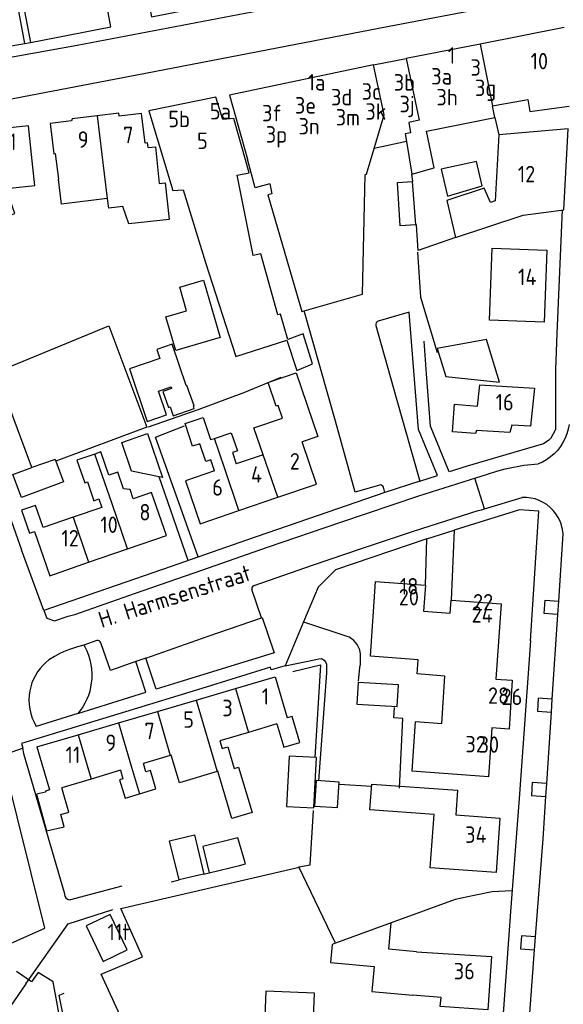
# Model space of a CAD drawing. Header units: metres. Extents: x 233829 to 239427, y 444283 to 448222.
# Tile 39 of 171: x 235860 to 235942, y 444764 to 444913. Entities that reach past the tile are written whole.
import ezdxf

# ---------------------------------------------------------------- set-up
doc = ezdxf.new("R2010")
doc.units = ezdxf.units.M
doc.header["$MEASUREMENT"] = 0
for name, color, linetype in [('BIJGEBOUW', 4, 'Continuous'), ('DAKRAND', 4, 'Continuous'), ('DAKRAND-BYG', 4, 'Continuous'), ('HEG', 253, 'Continuous'), ('HOOFDGEBOUW', 4, 'Continuous'), ('HUISNUMMER', 253, 'Continuous'), ('KANTVERH', 253, 'Continuous'), ('MUUR', 253, 'Continuous'), ('OVERVBOUW', 253, 'Continuous'), ('RASTER', 253, 'Continuous'), ('STRAATNAAM', 253, 'Continuous'), ('TUSSENMUUR', 253, 'Continuous')]:
    doc.layers.add(name, color=color, linetype=linetype)
doc.styles.get("Standard").update_dxf_attribs({"font": 'iso.shx'})

msp = doc.modelspace()

# ---------------------------------------------------------------- linework, layer by layer
at = {"layer": 'BIJGEBOUW'}
msp.add_lwpolyline([(235932.61, 444858.16), (235930.62, 444864.66), (235923.11, 444863.28), (235924.42, 444858.99), (235932.61, 444858.16)], dxfattribs=at)
at = {"layer": 'DAKRAND'}
for p, q in [((235931.89, 444898.42), (235932.51, 444895.74)), ((235916.11, 444775.91), (235907.64, 444772.84))]:
    msp.add_line(p, q, dxfattribs=at)
for points in [[(235879.13, 444893.84), (235880.24, 444893.95), (235880.82, 444888.35), (235881.75, 444888.44), (235882.32, 444882.86), (235876.22, 444882.24), (235875.29, 444884.87), (235873.14, 444884.61), (235872.96, 444886.09), (235872.92, 444886.08)], [(235897.66, 444888.31), (235895.44, 444887.7), (235894.23, 444892.04)], [(235924.7, 444886.42), (235929.95, 444887.99), (235929.11, 444891.72), (235923.7, 444890.56), (235924.7, 444886.42)], [(235854.72, 444875.08), (235857.81, 444876.36), (235855.52, 444882.53), (235858.87, 444883.78), (235857.43, 444887.85), (235858.04, 444887.92), (235858.07, 444887.66), (235861.89, 444888.07), (235861.59, 444890.85)], [(235919.37, 444888.68), (235919.42, 444888.69), (235919.28, 444889.77)], [(235872.92, 444886.08), (235865.93, 444885.24), (235865.48, 444889)], [(235919.87, 444882.09), (235917.46, 444881.9), (235917.06, 444888.49), (235919.37, 444888.68)], [(235925.92, 444880.13), (235920.22, 444878.17), (235919.99, 444882.09), (235919.87, 444882.09)], [(235887.84, 444876.32), (235892.48, 444862.07), (235900.25, 444864.53), (235901.76, 444859.94), (235904.16, 444860.91), (235902.75, 444865.49), (235900.38, 444864.66), (235899.3, 444868.47), (235898.87, 444868.4), (235896.26, 444877.64), (235895.12, 444877.39), (235895.01, 444877.99)], [(235897.4, 444858.1), (235897.39, 444858.12), (235897.63, 444858.2)], [(235897.63, 444858.2), (235901.66, 444859.57), (235904.97, 444849.89), (235902.55, 444849.07)], [(235896.62, 444847.09), (235895.22, 444851.21), (235899.56, 444852.69), (235898.9, 444854.6), (235898.63, 444854.51), (235897.4, 444858.1)], [(235889.25, 444844.64), (235888.68, 444846.34), (235887.9, 444846.08), (235887, 444848.78), (235885.89, 444848.41), (235884.75, 444851.84), (235887.52, 444852.76), (235888.64, 444849.41), (235889.21, 444849.6)], [(235889.21, 444849.6), (235891.79, 444850.46), (235892.71, 444847.68), (235891.96, 444847.43), (235892.53, 444845.73)], [(235871.04, 444847.22), (235868.31, 444846.28), (235869.5, 444842.83), (235869.89, 444842.97), (235870.87, 444840.12), (235871.63, 444840.39), (235872.07, 444839.11)], [(235876.86, 444840.42), (235876.39, 444841.81), (235875.38, 444841.94), (235874.5, 444844.48), (235873.15, 444844.01), (235871.94, 444847.53), (235871.04, 444847.22)], [(235898.72, 444806.17), (235899.76, 444802.63), (235902.22, 444803.35), (235901.05, 444807.32), (235900.27, 444807.1)], [(235890.05, 444803.6), (235890.4, 444802.44), (235891.24, 444802.69), (235892.22, 444799.39), (235892.89, 444799.59), (235894.94, 444792.69), (235891.89, 444791.78), (235889.75, 444798.97), (235889.62, 444798.93)], [(235889.62, 444798.93), (235883.89, 444797.23), (235882.65, 444801.41)], [(235877.8, 444795.53), (235880.33, 444796.28), (235879.49, 444799.11), (235878.79, 444798.9), (235878.42, 444800.15)], [(235874.93, 444799.12), (235875.31, 444797.84), (235874.79, 444797.69)], [(235874.79, 444797.69), (235875.62, 444794.89), (235877.8, 444795.53)], [(235922.65, 444792.39), (235912.88, 444793.1), (235913.17, 444797.03), (235926.23, 444796.08), (235925.96, 444792.33)], [(235863.54, 444795.81), (235862.13, 444795.47), (235863.67, 444789.9), (235866.34, 444790.52), (235865.86, 444792.42)], [(235919.99, 444771.53), (235915.76, 444771.9), (235916.11, 444775.91)], [(235907.64, 444772.84), (235907.13, 444772.65), (235906.88, 444769.88), (235913.52, 444769.29), (235913.18, 444765.48), (235919.4, 444764.93)]]:
    msp.add_lwpolyline(points, dxfattribs=at)
at = {"layer": 'DAKRAND-BYG'}
for p, q in [((235886.15, 444854.57), (235885.02, 444857.66)), ((235865.1, 444846.11), (235866.27, 444843)), ((235881.3, 444843.66), (235880.81, 444843.76)), ((235883.86, 444782.44), (235882.41, 444788.41))]:
    msp.add_line(p, q, dxfattribs=at)
for points in [[(235887.55, 444873.64), (235890.11, 444864.96), (235883.34, 444862.96), (235881.83, 444868.09), (235884.98, 444869.02), (235883.94, 444872.57), (235887.55, 444873.64)], [(235861.44, 444845.16), (235856.02, 444859.69), (235873.15, 444866.71), (235878.94, 444851.32), (235865.1, 444846.11)], [(235885.02, 444857.66), (235884.92, 444857.63), (235882.78, 444863.93), (235880.45, 444863.13), (235880.92, 444861.75), (235876.28, 444860.17), (235878.99, 444852.17), (235881.92, 444853.17), (235880.7, 444856.78)], [(235880.7, 444856.78), (235882.62, 444857.44), (235882.71, 444857.19), (235881.38, 444856.74), (235882.21, 444854.3), (235882.48, 444854.39), (235882.93, 444853.05), (235886.16, 444854.15), (235886.03, 444854.53), (235886.15, 444854.57)], [(235880.81, 444843.76), (235876.6, 444844.61), (235875.11, 444848.98), (235879.03, 444850.32), (235881.3, 444843.66)], [(235866.27, 444843), (235859.85, 444840.6), (235858.55, 444844.08), (235861.44, 444845.16)], [(235917.24, 444812.1), (235911.11, 444812.48), (235910.9, 444809.2), (235917.04, 444808.82), (235917.24, 444812.1)], [(235900.57, 444801.28), (235900.18, 444793.61), (235904.36, 444793.39), (235904.76, 444801.06), (235900.57, 444801.28)], [(235904.71, 444797.55), (235904.47, 444793.69), (235907.96, 444793.47), (235908.2, 444797.33), (235904.71, 444797.55)], [(235882.41, 444788.41), (235886.18, 444789.33), (235887.62, 444783.35)], [(235892.79, 444788.83), (235887.45, 444787.54), (235888.42, 444783.55)], [(235888.42, 444783.55), (235893.04, 444784.66), (235893.97, 444784.91), (235892.79, 444788.83)], [(235887.62, 444783.35), (235886.42, 444783.06), (235883.86, 444782.44)], [(235875.92, 444771.81), (235873.35, 444777.19), (235869.71, 444775.45), (235872.28, 444770.07), (235875.92, 444771.81)], [(235904.46, 444765.24), (235897.02, 444765.53), (235896.77, 444759.16), (235904.21, 444758.87), (235904.46, 444765.24)]]:
    msp.add_lwpolyline(points, dxfattribs=at)
at = {"layer": 'HEG'}
for p, q in [((235879.18, 444851.34), (235886.92, 444854.03)), ((235874.99, 444778.08), (235902.1, 444784.38))]:
    msp.add_line(p, q, dxfattribs=at)
for points in [[(235901.16, 444814.15), (235905.34, 444815.14), (235904.52, 444801.08)], [(235907.64, 444772.84), (235902.07, 444784.44), (235903.8, 444784.75), (235904.3, 444793.03)], [(235934.49, 444780.8), (235931.47, 444780.64), (235928.73, 444780.1), (235925.85, 444779.45), (235916.11, 444775.91)], [(235812.82, 444720.86), (235821.8, 444708.11), (235841.32, 444697.5), (235865.44, 444685.02), (235870.6, 444733.77), (235870.57, 444734.84), (235864.68, 444766.95), (235862.42, 444768.39), (235861.41, 444766.95), (235859.13, 444768.54)]]:
    msp.add_lwpolyline(points, dxfattribs=at)
at = {"layer": 'HOOFDGEBOUW'}
for p, q in [((235942.46, 444912.09), (235929.64, 444909.57)), ((235929.64, 444909.57), (235918.4, 444907.36)), ((235915.03, 444898.81), (235913.44, 444906.38)), ((235931.89, 444898.42), (235931.54, 444900.16)), ((235913.51, 444893.67), (235915.03, 444898.81)), ((235943.07, 444896.67), (235932.51, 444895.74)), ((235918.45, 444894.73), (235919.28, 444889.77)), ((235897.66, 444888.31), (235897.98, 444886.79)), ((235896.62, 444847.09), (235892.53, 444845.73)), ((235879.67, 444841.39), (235876.86, 444840.42)), ((235892.96, 444838.62), (235898.85, 444840.64)), ((235872.07, 444839.11), (235867.72, 444837.61)), ((235867.72, 444837.61), (235863.16, 444836.04)), ((235870.08, 444830.76), (235876.01, 444832.8)), ((235892.44, 444811.56), (235898.45, 444813.32)), ((235898.45, 444813.32), (235900.27, 444807.1)), ((235886.44, 444809.8), (235892.44, 444811.56)), ((235880.54, 444808.07), (235886.44, 444809.8)), ((235874.63, 444806.34), (235880.54, 444808.07)), ((235868.49, 444804.54), (235874.63, 444806.34)), ((235898.72, 444806.17), (235894.4, 444804.89)), ((235862.2, 444802.7), (235868.49, 444804.54)), ((235894.4, 444804.89), (235890.05, 444803.6)), ((235862.2, 444802.7), (235864.11, 444796.15)), ((235882.5, 444801.36), (235878.42, 444800.15)), ((235882.65, 444801.41), (235882.5, 444801.36)), ((235874.93, 444799.12), (235870.46, 444797.79)), ((235870.46, 444797.79), (235866, 444796.47)), ((235925.96, 444792.33), (235932.67, 444791.84))]:
    msp.add_line(p, q, dxfattribs=at)
for points in [[(235871.67, 444932.79), (235871.32, 444932.72), (235872.22, 444928.07), (235876.74, 444928.96), (235878.15, 444921.73), (235871.96, 444920.53), (235871.34, 444923.44), (235865.74, 444922.41), (235866.7, 444917.43), (235860, 444916.13), (235861.24, 444909.81)], [(235861.24, 444909.81), (235873.48, 444912.2), (235872.74, 444915.99), (235878.96, 444917.21), (235879.64, 444913.7), (235891.77, 444916.07)], [(235913.44, 444906.38), (235891.51, 444901.79), (235894.23, 444892.04)], [(235918.4, 444907.36), (235920.37, 444898), (235918.79, 444897.65), (235919.07, 444896.07), (235918.26, 444895.89), (235918.45, 444894.73)], [(235895.01, 444877.99), (235892.67, 444889.61), (235894.52, 444889.98), (235892.17, 444898.22), (235890.48, 444898.08), (235889.45, 444901.48), (235879.22, 444899.42), (235882.89, 444887.3), (235884.48, 444887.42), (235887.84, 444876.32)], [(235931.54, 444900.16), (235936.92, 444901.14), (235937.2, 444899.33), (235943.2, 444900.13)], [(235871.4, 444898.66), (235867.56, 444898.2), (235867.47, 444897.88), (235864.24, 444897.49), (235864.8, 444892.88), (235865.01, 444892.9), (235865.48, 444889)], [(235879.13, 444893.84), (235879.06, 444894.55), (235878.66, 444894.5), (235878.12, 444898.99), (235874.72, 444898.58), (235874.66, 444899.05), (235871.4, 444898.66)], [(235861.59, 444890.85), (235860.91, 444897.14), (235852.87, 444896.28), (235853.1, 444894.16), (235852.03, 444894.04), (235852.47, 444889.87)], [(235925.92, 444880.13), (235936.19, 444883.52), (235942.37, 444884.37), (235943.07, 444896.67)], [(235912.16, 444889.72), (235912.36, 444889.77), (235913.51, 444893.67)], [(235897.98, 444886.79), (235897.36, 444886.65), (235902.51, 444868.9), (235911.73, 444871.51), (235912.16, 444889.72)], [(235939.78, 444878.22), (235939.38, 444867.29), (235931.06, 444867.59), (235931.46, 444878.53), (235939.78, 444878.22)], [(235937.94, 444857.23), (235937.33, 444851.45), (235934.49, 444851.62), (235934.17, 444850.51), (235929.1, 444850.8), (235928.97, 444850.36), (235925.46, 444850.57), (235925.76, 444854.8), (235929.26, 444854.5), (235929.61, 444857.72), (235937.94, 444857.23)], [(235898.85, 444840.64), (235904.74, 444842.65), (235902.55, 444849.07)], [(235889.25, 444844.64), (235884.83, 444843.16), (235887.07, 444836.61), (235892.96, 444838.62)], [(235876.01, 444832.8), (235881.93, 444834.84), (235879.67, 444841.39)], [(235863.16, 444836.04), (235862, 444839.4), (235859.86, 444838.66), (235861.06, 444835.19), (235861.84, 444835.46)], [(235861.84, 444835.46), (235864.16, 444828.72), (235870.08, 444830.76)], [(235934.53, 444812.82), (235934.05, 444805.4), (235931.43, 444805.59), (235930.94, 444798.12), (235919.3, 444798.98), (235919.8, 444806.54), (235923.83, 444806.24), (235924.3, 444813.46), (235920.07, 444813.78), (235920.2, 444815.92), (235912.98, 444816.46), (235913.73, 444827.84), (235921.32, 444827.28), (235921.06, 444823.34), (235925.1, 444823.04), (235925.23, 444825.01), (235932.86, 444824.44), (235932.02, 444813), (235934.53, 444812.82)], [(235864.11, 444796.15), (235863.5, 444795.97), (235863.54, 444795.81)], [(235865.86, 444792.42), (235867.08, 444792.77), (235866, 444796.47)], [(235932.67, 444791.84), (235932.07, 444783.58), (235922.07, 444784.31), (235922.65, 444792.39)], [(235919.99, 444771.53), (235931.38, 444770.78), (235930.84, 444762.72), (235923.58, 444763.2), (235923.7, 444764.55), (235919.4, 444764.93)]]:
    msp.add_lwpolyline(points, dxfattribs=at)
at = {"layer": 'KANTVERH'}
for p, q in [((235868.32, 444909.32), (235849.94, 444906.05)), ((235860.36, 444909.67), (235861.24, 444909.81)), ((235941.14, 444860.02), (235941.13, 444850.91)), ((235940.45, 444849.66), (235941.13, 444850.91)), ((235932.17, 444844.61), (235933.44, 444844.95)), ((235933.44, 444844.95), (235933.71, 444845.01)), ((235933.71, 444845.01), (235936.29, 444845.52)), ((235936.29, 444845.52), (235938.46, 444845.71)), ((235885.24, 444831.05), (235880.81, 444843.76)), ((235930.91, 444844.21), (235932.17, 444844.61)), ((235941.61, 444824.82), (235942.29, 444835.1)), ((235896.37, 444822.32), (235894.92, 444826.61)), ((235941.48, 444822.83), (235941.61, 444824.82)), ((235940.63, 444809.94), (235941.48, 444822.83)), ((235899.97, 444815.03), (235904.66, 444815.99)), ((235940.5, 444807.95), (235940.63, 444809.94)), ((235868.42, 444807.76), (235862.11, 444805.79)), ((235939.79, 444797.12), (235940.5, 444807.95)), ((235856.88, 444801.35), (235860.04, 444802.51)), ((235908.18, 444797.03), (235913.11, 444796.7)), ((235939.66, 444795.13), (235939.79, 444797.12)), ((235887.62, 444783.35), (235888.42, 444783.55)), ((235882.64, 444782.15), (235883.86, 444782.44)), ((235937.94, 444771.82), (235938.09, 444773.81)), ((235936.48, 444752.74), (235937.94, 444771.82)), ((235860.53, 444766.67), (235855.83, 444759.86))]:
    msp.add_line(p, q, dxfattribs=at)
for points in [[(235849.27, 444899.52), (235878.71, 444905.12), (235915.82, 444912.28), (235936.34, 444916.21), (235935.21, 444922.12), (235915.19, 444918.3), (235868.32, 444909.32)], [(235860.36, 444909.67), (235859.22, 444915.92), (235852.34, 444914.52)], [(235853.34, 444908.85), (235853.4, 444908.5), (235860.36, 444909.67)], [(235942.14, 444884.34), (235941.33, 444865.53), (235941.14, 444860.02)], [(235914.33, 444842.49), (235910.64, 444841.44), (235907.67, 444852.23), (235902.86, 444869)], [(235923.14, 444843.96), (235920.28, 444850.94), (235918.85, 444868.77), (235914.13, 444867.41)], [(235914.13, 444867.41), (235913.96, 444867.32), (235913.83, 444867.17), (235913.77, 444866.98), (235913.79, 444866.78)], [(235913.79, 444866.78), (235916.88, 444855.76), (235920.46, 444843.08), (235923.14, 444843.96)], [(235940.45, 444849.66), (235940.11, 444849.34), (235939.28, 444848.77), (235932.37, 444846.74), (235927.67, 444845.35), (235924.93, 444844.5), (235922.11, 444851.46), (235921.51, 444859.41), (235921.14, 444864.39)], [(235886.75, 444831.57), (235880.28, 444849.79), (235884.68, 444851.51)], [(235943.18, 444851.71), (235943.05, 444850.99), (235942.86, 444850.29), (235942.59, 444849.61), (235942.26, 444848.97), (235941.87, 444848.35), (235941.42, 444847.78), (235940.91, 444847.25), (235940.36, 444846.78), (235939.76, 444846.36), (235939.13, 444846), (235938.46, 444845.71)], [(235863.29, 444823.42), (235863.71, 444822.25), (235864.89, 444821.84), (235866.99, 444822.56), (235867.97, 444822.83), (235877.19, 444826.04), (235887.33, 444829.58), (235897.31, 444833.06), (235908.29, 444836.82), (235920.35, 444840.86), (235928.02, 444843.3), (235928.48, 444843.46), (235928.84, 444843.57)], [(235930.33, 444838.88), (235928.84, 444843.57), (235930.91, 444844.21)], [(235851.64, 444841.36), (235856.14, 444842.97), (235859.86, 444832.64)], [(235914.94, 444842.16), (235914.85, 444842.33), (235914.71, 444842.45), (235914.52, 444842.51), (235914.33, 444842.49)], [(235920.46, 444843.08), (235915.16, 444841.35), (235914.94, 444842.16)], [(235915.16, 444841.35), (235906.48, 444838.4), (235894.09, 444834.13), (235882.62, 444830.13), (235863.29, 444823.42), (235859.86, 444832.64)], [(235895.25, 444827.22), (235904.16, 444830.3), (235911.77, 444832.92), (235919.51, 444835.48), (235929.37, 444838.65), (235929.86, 444838.75), (235930.33, 444838.88), (235936.07, 444840.63)], [(235942.29, 444835.1), (235942.2, 444835.75), (235942.04, 444836.39), (235941.82, 444837), (235941.52, 444837.59), (235941.17, 444838.14), (235940.76, 444838.65), (235940.29, 444839.11), (235939.78, 444839.52), (235939.22, 444839.87), (235938.64, 444840.16), (235938.02, 444840.38), (235937.38, 444840.53), (235936.73, 444840.61), (235936.07, 444840.63)], [(235937.3, 444818.83), (235938.57, 444838.51), (235935.65, 444838.75), (235925.72, 444835.65), (235925.23, 444825.01)], [(235921.56, 444834.3), (235907.62, 444829.61), (235905, 444826.96), (235902.8, 444821.72), (235909.69, 444819.43)], [(235921.32, 444827.28), (235921.56, 444834.3), (235925.72, 444835.65)], [(235895.25, 444827.22), (235895.08, 444827.14), (235894.95, 444826.99), (235894.9, 444826.81), (235894.92, 444826.61)], [(235941.48, 444822.83), (235939.41, 444822.97), (235939.55, 444824.97), (235941.61, 444824.82)], [(235878.77, 444816.15), (235888.29, 444819.5), (235896.37, 444822.32), (235896.51, 444822.36), (235898.31, 444816.99), (235884.33, 444812.68), (235880.38, 444811.47)], [(235902.8, 444821.72), (235899.97, 444815.03), (235897.87, 444814.39), (235897.74, 444814.79), (235887.32, 444811.58), (235875.67, 444807.99), (235859.85, 444803.18), (235860.05, 444802.49)], [(235911.13, 444812.69), (235911.33, 444814.78), (235911.47, 444815.26), (235911.47, 444816.08), (235911.47, 444816.78), (235911.33, 444817.46), (235910.93, 444818.25), (235910.42, 444818.87), (235909.69, 444819.43)], [(235869.34, 444818.14), (235868.41, 444817.9), (235867.49, 444817.61), (235866.6, 444817.27), (235865.72, 444816.87), (235864.87, 444816.42), (235864.05, 444815.92)], [(235868.42, 444807.76), (235878.81, 444810.99), (235877.24, 444815.66), (235873.42, 444814.3), (235871.95, 444818.52)], [(235871.32, 444818.84), (235869.34, 444818.14), (235869.48, 444817.91)], [(235869.48, 444817.91), (235869.79, 444817.27), (235870.04, 444816.61), (235870.25, 444815.93), (235870.41, 444815.23)], [(235871.95, 444818.52), (235871.85, 444818.68), (235871.7, 444818.8), (235871.51, 444818.86), (235871.32, 444818.84)], [(235937.3, 444818.83), (235935.59, 444794.84), (235934.3, 444778.29), (235931.68, 444741.75)], [(235864.05, 444815.92), (235863.56, 444815.52), (235863.11, 444815.07), (235862.69, 444814.59), (235862.31, 444814.08), (235861.98, 444813.54)], [(235870.41, 444815.23), (235870.51, 444814.53), (235870.56, 444813.82), (235870.55, 444813.1), (235870.49, 444812.4)], [(235880.38, 444811.47), (235879.04, 444815.39), (235878.77, 444816.15), (235877.24, 444815.66)], [(235904.66, 444815.99), (235905.11, 444816.07), (235905.45, 444816.1), (235905.68, 444816.02), (235905.9, 444815.85), (235906.13, 444815.62), (235906.27, 444815.28), (235906.3, 444814.83), (235906.27, 444813.93), (235905.06, 444797.53)], [(235861.98, 444813.54), (235861.69, 444812.98), (235861.45, 444812.4), (235861.27, 444811.81), (235861.13, 444811.2), (235861.04, 444810.57)], [(235870.49, 444812.4), (235870.39, 444811.76), (235870.24, 444811.13), (235870.05, 444810.52), (235869.81, 444809.92)], [(235861.04, 444810.57), (235860.99, 444809.86), (235861.02, 444809.15), (235861.11, 444808.44), (235861.27, 444807.75), (235861.49, 444807.07), (235861.77, 444806.42), (235862.11, 444805.79)], [(235869.81, 444809.92), (235869.52, 444809.34), (235869.19, 444808.79), (235868.83, 444808.26), (235868.42, 444807.76)], [(235940.63, 444809.94), (235938.5, 444810.09), (235938.36, 444808.1), (235940.5, 444807.95)], [(235917.39, 444796.42), (235917.91, 444806.98), (235916.53, 444807.1), (235916.64, 444808.65)], [(235826.73, 444772.25), (235826.95, 444771.63), (235827.26, 444771.15), (235827.66, 444770.78), (235828.31, 444770.33), (235828.99, 444770.1), (235854.97, 444771.38), (235863.44, 444775.11), (235857.11, 444800.41), (235856.91, 444801.29), (235856.89, 444801.36)], [(235860.04, 444802.51), (235860.18, 444801.69), (235866.35, 444780.56), (235866.46, 444780), (235866.63, 444779.72), (235866.86, 444779.52), (235867.17, 444779.41), (235875.19, 444781.55)], [(235939.79, 444797.12), (235937.59, 444797.28), (235937.45, 444795.28), (235939.66, 444795.13)], [(235938.09, 444773.81), (235939.23, 444788.7), (235939.66, 444795.13)], [(235860.53, 444766.67), (235866.97, 444775.79), (235873.77, 444777.97)], [(235938.09, 444773.81), (235935.94, 444773.96), (235935.8, 444771.97), (235937.94, 444771.82)]]:
    msp.add_lwpolyline(points, dxfattribs=at)
at = {"layer": 'MUUR'}
msp.add_lwpolyline([(235920.12, 444877.93), (235920.58, 444871.09), (235923.12, 444862.65)], dxfattribs=at)
at = {"layer": 'OVERVBOUW'}
for p, q in [((235913.44, 444906.38), (235918.4, 444907.36)), ((235918.45, 444894.73), (235913.51, 444893.67))]:
    msp.add_line(p, q, dxfattribs=at)
at = {"layer": 'RASTER'}
msp.add_line((235897.63, 444858.2), (235899.4, 444858.91), dxfattribs=at)
for points in [[(235886.92, 444854.03), (235893.83, 444856.65), (235897.4, 444858.1)], [(235870.14, 444742.01), (235883.08, 444743.94), (235872, 444768.11), (235878.27, 444770.74), (235874.99, 444778.08)], [(235871.22, 444734.81), (235870.14, 444742.01), (235865.59, 444764.92), (235866.38, 444765.23)]]:
    msp.add_lwpolyline(points, dxfattribs=at)
at = {"layer": 'TUSSENMUUR'}
for p, q in [((235929.64, 444909.57), (235931.54, 444900.16)), ((235871.4, 444898.66), (235872.47, 444889.85)), ((235872.47, 444889.85), (235872.92, 444886.08)), ((235919.87, 444882.09), (235919.37, 444888.68)), ((235890.74, 444845.13), (235889.21, 444849.6)), ((235865.01, 444846.39), (235861.44, 444845.16)), ((235865.01, 444846.39), (235865.1, 444846.11)), ((235873.64, 444839.66), (235871.04, 444847.22)), ((235892.96, 444838.62), (235890.74, 444845.13)), ((235876.01, 444832.8), (235873.64, 444839.66)), ((235867.72, 444837.61), (235870.08, 444830.76)), ((235892.44, 444811.56), (235894.4, 444804.89)), ((235886.44, 444809.8), (235888.4, 444803.11)), ((235880.54, 444808.07), (235882.5, 444801.36)), ((235874.63, 444806.34), (235876.6, 444799.61)), ((235868.49, 444804.54), (235870.46, 444797.79)), ((235888.4, 444803.11), (235889.62, 444798.93)), ((235876.6, 444799.61), (235877.8, 444795.53))]:
    msp.add_line(p, q, dxfattribs=at)
for points in [[(235919.28, 444889.77), (235922.65, 444890.72), (235921.51, 444896.33), (235931.89, 444898.42)], [(235932.51, 444895.74), (235931.94, 444885.73), (235931.21, 444885.49), (235930.26, 444887.63), (235924.57, 444885.75), (235925.92, 444880.13)], [(235898.85, 444840.64), (235896.64, 444847.1), (235896.62, 444847.09)]]:
    msp.add_lwpolyline(points, dxfattribs=at)

# ---------------------------------------------------------------- texts
at = {"layer": 'HUISNUMMER'}
for s, p in [('1', (235924.73, 444906.58)), ('10', (235937.33, 444905.72)), ('3', (235928.19, 444904.75)), ('1a', (235903.4, 444902.5)), ('3b', (235916.51, 444902.48)), ('3a', (235922.21, 444903.41)), ('3c', (235911.63, 444901.1)), ('3g', (235928.87, 444901.66)), ('3d', (235906.96, 444900.24)), ('3j', (235917.39, 444899.19)), ('3h', (235923.01, 444900.24)), ('5a', (235888.52, 444898.11)), ('3f', (235896.47, 444897.81)), ('3e', (235901.48, 444898.99)), ('3k', (235912.19, 444898.06)), ('5b', (235882.2, 444896.92)), ('3m', (235907.68, 444897.18)), ('3n', (235902.03, 444895.82)), ('11', (235856.87, 444893.45)), ('9', (235868.42, 444893.79)), ('7', (235875.32, 444894.49)), ('5', (235886.58, 444893.6)), ('3p', (235897.04, 444894.57)), ('12', (235935.38, 444888.54)), ('14', (235935.42, 444872.91)), ('16', (235932.01, 444853.86)), ('2', (235900.69, 444844.86)), ('4', (235894.79, 444842.87)), ('6', (235888.89, 444840.89)), ('8', (235877.8, 444837.12)), ('10', (235871.86, 444835.21)), ('12', (235865.94, 444833.16)), ('18', (235917.43, 444825.86)), ('20', (235917.27, 444824.2)), ('22', (235928.57, 444823.43)), ('24', (235928.35, 444821.57)), ('1', (235896.42, 444809.11)), ('28', (235930.84, 444809.23)), ('26', (235932.91, 444809.05)), ('3', (235890.42, 444807.34)), ('5', (235884.47, 444805.59)), ('7', (235878.57, 444803.85)), ('9', (235872.64, 444802.06)), ('32', (235927.41, 444801.85)), ('30', (235929.42, 444801.78)), ('11', (235866.57, 444800.23)), ('34', (235927.37, 444788.08)), ('11t', (235872.96, 444773.29)), ('36', (235925.64, 444767.33))]:
    msp.add_text(s, height=2.5, dxfattribs=at).set_placement(p)
at = {"layer": 'STRAATNAAM'}
msp.add_text('H. Harmsenstraat', height=2.5, rotation=17.7643, dxfattribs=at).set_placement((235872.07, 444820.73))

doc.saveas('drawing.dxf')
